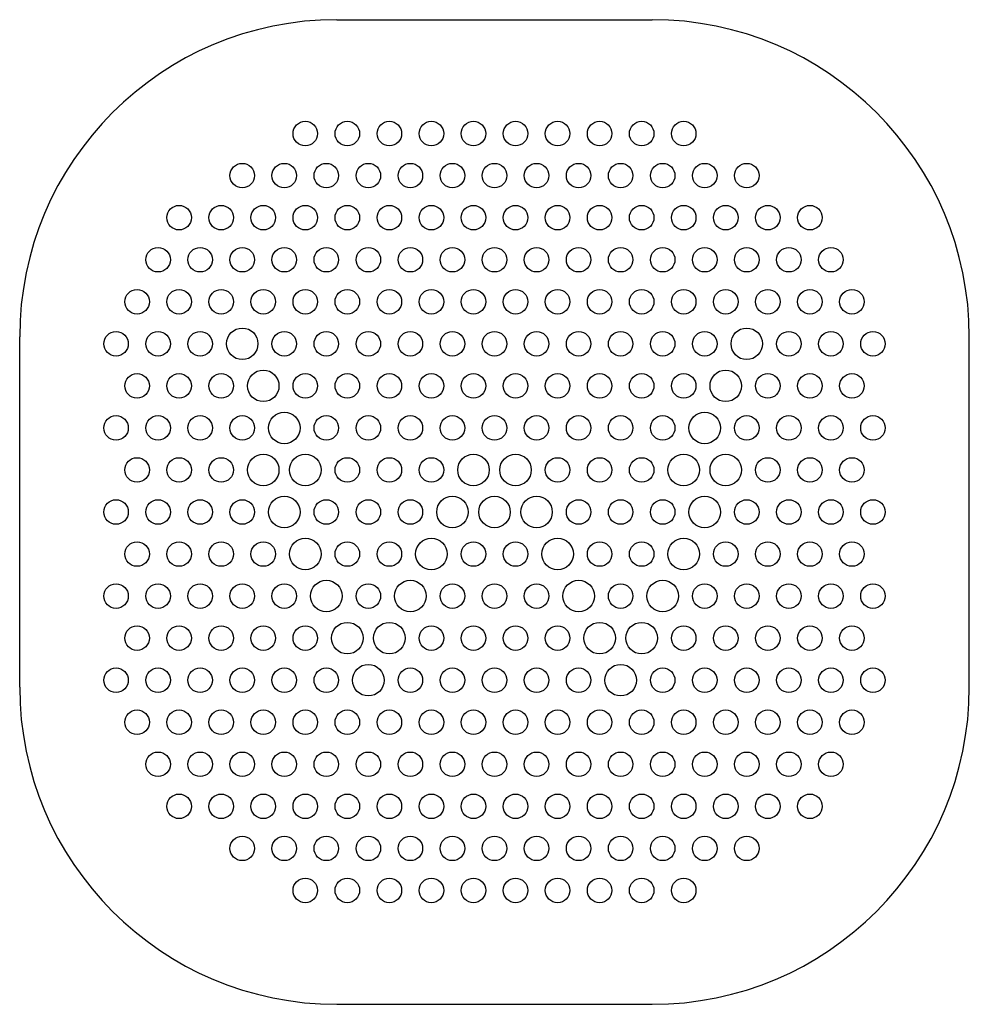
# Model space of a CAD drawing. Header units: millimetres. Extents: x -27.1 to 27.1, y -8.1 to 48.1.
import ezdxf

# ---------------------------------------------------------------- set-up
doc = ezdxf.new("R2010")
doc.units = ezdxf.units.MM

msp = doc.modelspace()

# ---------------------------------------------------------------- linework, layer by layer
for p, q in [((-9, 48.1, 28.45), (9, 48.1, 28.45)), ((-27.1, 10, 28.45), (-27.1, 30, 28.45)), ((27.1, 10, 28.45), (27.1, 30, 28.45)), ((-9, -8.1, 28.45), (9, -8.1, 28.45))]:
    msp.add_line(p, q)
for centre, radius in [((-10.8, 41.6, 28.45), 0.7), ((-8.4, 41.6, 28.45), 0.7), ((-6, 41.6, 28.45), 0.7), ((-3.6, 41.6, 28.45), 0.7), ((-1.2, 41.6, 28.45), 0.7), ((1.2, 41.6, 28.45), 0.7), ((3.6, 41.6, 28.45), 0.7), ((6, 41.6, 28.45), 0.7), ((8.4, 41.6, 28.45), 0.7), ((10.8, 41.6, 28.45), 0.7), ((-14.4, 39.2, 28.45), 0.7), ((-12, 39.2, 28.45), 0.7), ((-9.6, 39.2, 28.45), 0.7), ((-7.2, 39.2, 28.45), 0.7), ((-4.8, 39.2, 28.45), 0.7), ((-2.4, 39.2, 28.45), 0.7), ((0, 39.2, 28.45), 0.7), ((2.4, 39.2, 28.45), 0.7), ((4.8, 39.2, 28.45), 0.7), ((7.2, 39.2, 28.45), 0.7), ((9.6, 39.2, 28.45), 0.7), ((12, 39.2, 28.45), 0.7), ((14.4, 39.2, 28.45), 0.7), ((-18, 36.8, 28.45), 0.7), ((-15.6, 36.8, 28.45), 0.7), ((-13.2, 36.8, 28.45), 0.7), ((-10.8, 36.8, 28.45), 0.7), ((-8.4, 36.8, 28.45), 0.7), ((-6, 36.8, 28.45), 0.7), ((-3.6, 36.8, 28.45), 0.7), ((-1.2, 36.8, 28.45), 0.7), ((1.2, 36.8, 28.45), 0.7), ((3.6, 36.8, 28.45), 0.7), ((6, 36.8, 28.45), 0.7), ((8.4, 36.8, 28.45), 0.7), ((10.8, 36.8, 28.45), 0.7), ((13.2, 36.8, 28.45), 0.7), ((15.6, 36.8, 28.45), 0.7), ((18, 36.8, 28.45), 0.7), ((-19.2, 34.4, 28.45), 0.7), ((-16.8, 34.4, 28.45), 0.7), ((-14.4, 34.4, 28.45), 0.7), ((-12, 34.4, 28.45), 0.7), ((-9.6, 34.4, 28.45), 0.7), ((-7.2, 34.4, 28.45), 0.7), ((-4.8, 34.4, 28.45), 0.7), ((-2.4, 34.4, 28.45), 0.7), ((0, 34.4, 28.45), 0.7), ((2.4, 34.4, 28.45), 0.7), ((4.8, 34.4, 28.45), 0.7), ((7.2, 34.4, 28.45), 0.7), ((9.6, 34.4, 28.45), 0.7), ((12, 34.4, 28.45), 0.7), ((14.4, 34.4, 28.45), 0.7), ((16.8, 34.4, 28.45), 0.7), ((19.2, 34.4, 28.45), 0.7), ((-20.4, 32, 28.45), 0.7), ((-18, 32, 28.45), 0.7), ((-15.6, 32, 28.45), 0.7), ((-13.2, 32, 28.45), 0.7), ((-10.8, 32, 28.45), 0.7), ((-8.4, 32, 28.45), 0.7), ((-6, 32, 28.45), 0.7), ((-3.6, 32, 28.45), 0.7), ((-1.2, 32, 28.45), 0.7), ((1.2, 32, 28.45), 0.7), ((3.6, 32, 28.45), 0.7), ((6, 32, 28.45), 0.7), ((8.4, 32, 28.45), 0.7), ((10.8, 32, 28.45), 0.7), ((13.2, 32, 28.45), 0.7), ((15.6, 32, 28.45), 0.7), ((18, 32, 28.45), 0.7), ((20.4, 32, 28.45), 0.7), ((-14.4, 29.6, 28.45), 0.9), ((14.4, 29.6, 28.45), 0.9), ((-21.6, 29.6, 28.45), 0.7), ((-19.2, 29.6, 28.45), 0.7), ((-16.8, 29.6, 28.45), 0.7), ((-12, 29.6, 28.45), 0.7), ((-9.6, 29.6, 28.45), 0.7), ((-7.2, 29.6, 28.45), 0.7), ((-4.8, 29.6, 28.45), 0.7), ((-2.4, 29.6, 28.45), 0.7), ((0, 29.6, 28.45), 0.7), ((2.4, 29.6, 28.45), 0.7), ((4.8, 29.6, 28.45), 0.7), ((7.2, 29.6, 28.45), 0.7), ((9.6, 29.6, 28.45), 0.7), ((12, 29.6, 28.45), 0.7), ((16.8, 29.6, 28.45), 0.7), ((19.2, 29.6, 28.45), 0.7), ((21.6, 29.6, 28.45), 0.7), ((-20.4, 27.2, 28.45), 0.7), ((-18, 27.2, 28.45), 0.7), ((-15.6, 27.2, 28.45), 0.7), ((-13.2, 27.2, 28.45), 0.9), ((-10.8, 27.2, 28.45), 0.7), ((-8.4, 27.2, 28.45), 0.7), ((-6, 27.2, 28.45), 0.7), ((-3.6, 27.2, 28.45), 0.7), ((-1.2, 27.2, 28.45), 0.7), ((1.2, 27.2, 28.45), 0.7), ((3.6, 27.2, 28.45), 0.7), ((6, 27.2, 28.45), 0.7), ((8.4, 27.2, 28.45), 0.7), ((10.8, 27.2, 28.45), 0.7), ((13.2, 27.2, 28.45), 0.9), ((15.6, 27.2, 28.45), 0.7), ((18, 27.2, 28.45), 0.7), ((20.4, 27.2, 28.45), 0.7), ((-21.6, 24.8, 28.45), 0.7), ((-19.2, 24.8, 28.45), 0.7), ((-16.8, 24.8, 28.45), 0.7), ((-14.4, 24.8, 28.45), 0.7), ((-12, 24.8, 28.45), 0.9), ((-9.6, 24.8, 28.45), 0.7), ((-7.2, 24.8, 28.45), 0.7), ((-4.8, 24.8, 28.45), 0.7), ((-2.4, 24.8, 28.45), 0.7), ((0, 24.8, 28.45), 0.7), ((2.4, 24.8, 28.45), 0.7), ((4.8, 24.8, 28.45), 0.7), ((7.2, 24.8, 28.45), 0.7), ((9.6, 24.8, 28.45), 0.7), ((12, 24.8, 28.45), 0.9), ((14.4, 24.8, 28.45), 0.7), ((16.8, 24.8, 28.45), 0.7), ((19.2, 24.8, 28.45), 0.7), ((21.6, 24.8, 28.45), 0.7), ((-20.4, 22.4, 28.45), 0.7), ((-18, 22.4, 28.45), 0.7), ((-15.6, 22.4, 28.45), 0.7), ((-13.2, 22.4, 28.45), 0.9), ((-10.8, 22.4, 28.45), 0.9), ((-8.4, 22.4, 28.45), 0.7), ((-6, 22.4, 28.45), 0.7), ((-3.6, 22.4, 28.45), 0.7), ((-1.2, 22.4, 28.45), 0.9), ((1.2, 22.4, 28.45), 0.9), ((3.6, 22.4, 28.45), 0.7), ((6, 22.4, 28.45), 0.7), ((8.4, 22.4, 28.45), 0.7), ((10.8, 22.4, 28.45), 0.9), ((13.2, 22.4, 28.45), 0.9), ((15.6, 22.4, 28.45), 0.7), ((18, 22.4, 28.45), 0.7), ((20.4, 22.4, 28.45), 0.7), ((-12, 20, 28.45), 0.9), ((-2.4, 20, 28.45), 0.9), ((0, 20, 28.45), 0.9), ((2.4, 20, 28.45), 0.9), ((12, 20, 28.45), 0.9), ((-21.6, 20, 28.45), 0.7), ((-19.2, 20, 28.45), 0.7), ((-16.8, 20, 28.45), 0.7), ((-14.4, 20, 28.45), 0.7), ((-9.6, 20, 28.45), 0.7), ((-7.2, 20, 28.45), 0.7), ((-4.8, 20, 28.45), 0.7), ((4.8, 20, 28.45), 0.7), ((7.2, 20, 28.45), 0.7), ((9.6, 20, 28.45), 0.7), ((14.4, 20, 28.45), 0.7), ((16.8, 20, 28.45), 0.7), ((19.2, 20, 28.45), 0.7), ((21.6, 20, 28.45), 0.7), ((-20.4, 17.6, 28.45), 0.7), ((-18, 17.6, 28.45), 0.7), ((-15.6, 17.6, 28.45), 0.7), ((-13.2, 17.6, 28.45), 0.7), ((-10.8, 17.6, 28.45), 0.9), ((-8.4, 17.6, 28.45), 0.7), ((-6, 17.6, 28.45), 0.7), ((-3.6, 17.6, 28.45), 0.9), ((-1.2, 17.6, 28.45), 0.7), ((1.2, 17.6, 28.45), 0.7), ((3.6, 17.6, 28.45), 0.9), ((6, 17.6, 28.45), 0.7), ((8.4, 17.6, 28.45), 0.7), ((10.8, 17.6, 28.45), 0.9), ((13.2, 17.6, 28.45), 0.7), ((15.6, 17.6, 28.45), 0.7), ((18, 17.6, 28.45), 0.7), ((20.4, 17.6, 28.45), 0.7), ((-21.6, 15.2, 28.45), 0.7), ((-19.2, 15.2, 28.45), 0.7), ((-16.8, 15.2, 28.45), 0.7), ((-14.4, 15.2, 28.45), 0.7), ((-12, 15.2, 28.45), 0.7), ((-9.6, 15.2, 28.45), 0.9), ((-7.2, 15.2, 28.45), 0.7), ((-4.8, 15.2, 28.45), 0.9), ((-2.4, 15.2, 28.45), 0.7), ((0, 15.2, 28.45), 0.7), ((2.4, 15.2, 28.45), 0.7), ((4.8, 15.2, 28.45), 0.9), ((7.2, 15.2, 28.45), 0.7), ((9.6, 15.2, 28.45), 0.9), ((12, 15.2, 28.45), 0.7), ((14.4, 15.2, 28.45), 0.7), ((16.8, 15.2, 28.45), 0.7), ((19.2, 15.2, 28.45), 0.7), ((21.6, 15.2, 28.45), 0.7), ((-20.4, 12.8, 28.45), 0.7), ((-18, 12.8, 28.45), 0.7), ((-15.6, 12.8, 28.45), 0.7), ((-13.2, 12.8, 28.45), 0.7), ((-10.8, 12.8, 28.45), 0.7), ((-8.4, 12.8, 28.45), 0.9), ((-6, 12.8, 28.45), 0.9), ((-3.6, 12.8, 28.45), 0.7), ((-1.2, 12.8, 28.45), 0.7), ((1.2, 12.8, 28.45), 0.7), ((3.6, 12.8, 28.45), 0.7), ((6, 12.8, 28.45), 0.9), ((8.4, 12.8, 28.45), 0.9), ((10.8, 12.8, 28.45), 0.7), ((13.2, 12.8, 28.45), 0.7), ((15.6, 12.8, 28.45), 0.7), ((18, 12.8, 28.45), 0.7), ((20.4, 12.8, 28.45), 0.7), ((-7.2, 10.4, 28.45), 0.9), ((7.2, 10.4, 28.45), 0.9), ((-21.6, 10.4, 28.45), 0.7), ((-19.2, 10.4, 28.45), 0.7), ((-16.8, 10.4, 28.45), 0.7), ((-14.4, 10.4, 28.45), 0.7), ((-12, 10.4, 28.45), 0.7), ((-9.6, 10.4, 28.45), 0.7), ((-4.8, 10.4, 28.45), 0.7), ((-2.4, 10.4, 28.45), 0.7), ((0, 10.4, 28.45), 0.7), ((2.4, 10.4, 28.45), 0.7), ((4.8, 10.4, 28.45), 0.7), ((9.6, 10.4, 28.45), 0.7), ((12, 10.4, 28.45), 0.7), ((14.4, 10.4, 28.45), 0.7), ((16.8, 10.4, 28.45), 0.7), ((19.2, 10.4, 28.45), 0.7), ((21.6, 10.4, 28.45), 0.7), ((-20.4, 8, 28.45), 0.7), ((-18, 8, 28.45), 0.7), ((-15.6, 8, 28.45), 0.7), ((-13.2, 8, 28.45), 0.7), ((-10.8, 8, 28.45), 0.7), ((-8.4, 8, 28.45), 0.7), ((-6, 8, 28.45), 0.7), ((-3.6, 8, 28.45), 0.7), ((-1.2, 8, 28.45), 0.7), ((1.2, 8, 28.45), 0.7), ((3.6, 8, 28.45), 0.7), ((6, 8, 28.45), 0.7), ((8.4, 8, 28.45), 0.7), ((10.8, 8, 28.45), 0.7), ((13.2, 8, 28.45), 0.7), ((15.6, 8, 28.45), 0.7), ((18, 8, 28.45), 0.7), ((20.4, 8, 28.45), 0.7), ((-19.2, 5.6, 28.45), 0.7), ((-16.8, 5.6, 28.45), 0.7), ((-14.4, 5.6, 28.45), 0.7), ((-12, 5.6, 28.45), 0.7), ((-9.6, 5.6, 28.45), 0.7), ((-7.2, 5.6, 28.45), 0.7), ((-4.8, 5.6, 28.45), 0.7), ((-2.4, 5.6, 28.45), 0.7), ((0, 5.6, 28.45), 0.7), ((2.4, 5.6, 28.45), 0.7), ((4.8, 5.6, 28.45), 0.7), ((7.2, 5.6, 28.45), 0.7), ((9.6, 5.6, 28.45), 0.7), ((12, 5.6, 28.45), 0.7), ((14.4, 5.6, 28.45), 0.7), ((16.8, 5.6, 28.45), 0.7), ((19.2, 5.6, 28.45), 0.7), ((-18, 3.2, 28.45), 0.7), ((-15.6, 3.2, 28.45), 0.7), ((-13.2, 3.2, 28.45), 0.7), ((-10.8, 3.2, 28.45), 0.7), ((-8.4, 3.2, 28.45), 0.7), ((-6, 3.2, 28.45), 0.7), ((-3.6, 3.2, 28.45), 0.7), ((-1.2, 3.2, 28.45), 0.7), ((1.2, 3.2, 28.45), 0.7), ((3.6, 3.2, 28.45), 0.7), ((6, 3.2, 28.45), 0.7), ((8.4, 3.2, 28.45), 0.7), ((10.8, 3.2, 28.45), 0.7), ((13.2, 3.2, 28.45), 0.7), ((15.6, 3.2, 28.45), 0.7), ((18, 3.2, 28.45), 0.7), ((-14.4, 0.8, 28.45), 0.7), ((-12, 0.8, 28.45), 0.7), ((-9.6, 0.8, 28.45), 0.7), ((-7.2, 0.8, 28.45), 0.7), ((-4.8, 0.8, 28.45), 0.7), ((-2.4, 0.8, 28.45), 0.7), ((0, 0.8, 28.45), 0.7), ((2.4, 0.8, 28.45), 0.7), ((4.8, 0.8, 28.45), 0.7), ((7.2, 0.8, 28.45), 0.7), ((9.6, 0.8, 28.45), 0.7), ((12, 0.8, 28.45), 0.7), ((14.4, 0.8, 28.45), 0.7), ((-10.8, -1.6, 28.45), 0.7), ((-8.4, -1.6, 28.45), 0.7), ((-6, -1.6, 28.45), 0.7), ((-3.6, -1.6, 28.45), 0.7), ((-1.2, -1.6, 28.45), 0.7), ((1.2, -1.6, 28.45), 0.7), ((3.6, -1.6, 28.45), 0.7), ((6, -1.6, 28.45), 0.7), ((8.4, -1.6, 28.45), 0.7), ((10.8, -1.6, 28.45), 0.7)]:
    msp.add_circle(centre, radius)
for centre, start, end in [((-9, 30, 28.45), 90, 180), ((9, 30, 28.45), 0, 90), ((-9, 10, 28.45), 180, 270), ((9, 10, 28.45), -90, 0)]:
    msp.add_arc(centre, 18.1, start, end)

doc.saveas('drawing.dxf')
